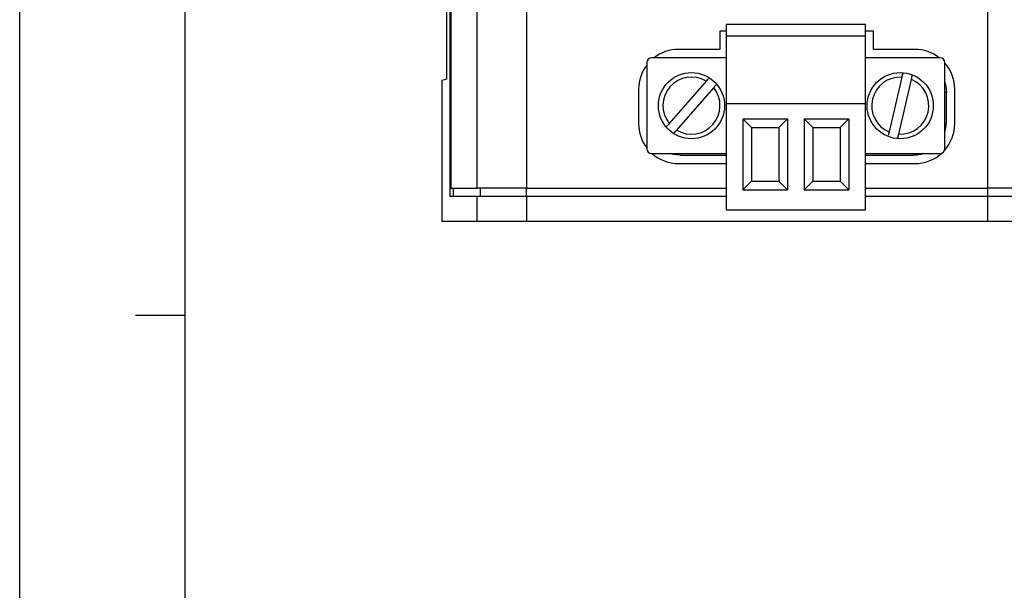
# Model space of a CAD drawing. Header units: millimetres. Extents: x 0 to 297, y 0 to 210.
# Tile 2 of 16: x 0 to 60, y 88 to 123. Entities that reach past the tile are written whole.
import ezdxf

# ---------------------------------------------------------------- set-up
doc = ezdxf.new("R2010")
doc.units = ezdxf.units.MM

msp = doc.modelspace()

# ---------------------------------------------------------------- linework, layer by layer
for p, q in [((25.9973, 161.1653), (25.9973, 112.1653)), ((26.0668, 160.6653), (26.0668, 112.6653)), ((27.6519, 112.6653), (27.6519, 160.6653)), ((30.6233, 160.6653), (30.6233, 112.6653)), ((58.5112, 112.6653), (58.5112, 160.6653)), ((25.789, 154.6653), (25.789, 119.2653)), ((42.7062, 122.1653), (42.3112, 122.1653)), ((42.3112, 122.1653), (42.3112, 121.0653)), ((51.1162, 122.5653), (42.7062, 122.5653)), ((42.7062, 122.5653), (42.7062, 121.8653)), ((51.1162, 121.8653), (51.1162, 122.5653)), ((51.6112, 122.1653), (51.1162, 122.1653)), ((51.6112, 121.0653), (51.6112, 122.1653)), ((51.1162, 121.8653), (42.7062, 121.8653)), ((42.7062, 121.8653), (42.7062, 117.7653)), ((51.1162, 117.7653), (51.1162, 121.8653)), ((42.3112, 121.0653), (39.8112, 121.0653)), ((54.1112, 121.0653), (51.6112, 121.0653)), ((37.9012, 120.2653), (37.9012, 115.0653)), ((42.7062, 120.5653), (38.2012, 120.5653)), ((55.6212, 120.5653), (51.1162, 120.5653)), ((55.9212, 115.0653), (55.9212, 120.2653)), ((25.789, 119.2653), (25.5112, 119.1954)), ((25.5112, 119.1954), (25.5112, 110.6653)), ((41.4932, 119.1429), (39.2572, 116.5823)), ((53.3115, 119.3889), (52.5463, 116.0767)), ((53.1309, 115.9416), (53.8961, 119.2538)), ((37.4112, 118.6653), (37.4112, 116.5653)), ((39.7092, 116.1877), (41.9452, 118.7482)), ((56.0112, 118.4653), (55.9212, 118.4653)), ((56.0112, 116.6653), (56.0112, 118.4653)), ((56.5112, 116.5653), (56.5112, 118.6653)), ((42.7062, 117.7653), (42.7062, 111.3653)), ((51.1162, 117.7653), (42.7062, 117.7653)), ((51.1162, 111.3653), (51.1162, 117.7653)), ((44.2352, 116.3363), (43.7062, 116.8653)), ((43.7062, 116.8653), (46.4112, 116.8653)), ((43.7062, 116.8653), (43.7062, 112.5653)), ((45.8822, 116.3363), (46.4112, 116.8653)), ((46.4112, 116.8653), (46.4112, 112.5653)), ((47.9402, 116.3363), (47.4112, 116.8653)), ((47.4112, 116.8653), (47.4112, 112.5653)), ((47.4112, 116.8653), (50.1162, 116.8653)), ((49.5872, 116.3363), (50.1162, 116.8653)), ((50.1162, 116.8653), (50.1162, 112.5653)), ((55.9819, 116.3242), (56.0112, 116.6653)), ((44.2352, 116.3363), (45.8822, 116.3363)), ((44.2352, 116.3363), (44.2352, 113.0943)), ((45.8822, 116.3363), (45.8822, 113.0943)), ((47.9402, 116.3363), (47.9402, 113.0943)), ((47.9402, 116.3363), (49.5872, 116.3363)), ((49.5872, 116.3363), (49.5872, 113.0943)), ((55.9112, 116.0408), (55.9819, 116.3242)), ((56.0112, 115.099), (56.0112, 115.1653)), ((56.0112, 115.1653), (56.0606, 115.1653)), ((38.2012, 114.7653), (42.7062, 114.7653)), ((39.9112, 114.6653), (39.9112, 114.7653)), ((39.9112, 114.6653), (42.7062, 114.6653)), ((51.1162, 114.7653), (55.6212, 114.7653)), ((51.1162, 114.6653), (54.0112, 114.6653)), ((39.8112, 114.1653), (42.7062, 114.1653)), ((51.1162, 114.1653), (54.1112, 114.1653)), ((44.2352, 113.0943), (43.7062, 112.5653)), ((44.2352, 113.0943), (45.8822, 113.0943)), ((45.8822, 113.0943), (46.4112, 112.5653)), ((47.9402, 113.0943), (47.4112, 112.5653)), ((47.9402, 113.0943), (49.5872, 113.0943)), ((49.5872, 113.0943), (50.1162, 112.5653)), ((26.0668, 112.6653), (27.6519, 112.6653)), ((26.1992, 112.6653), (26.1992, 112.1653)), ((30.6233, 112.6653), (27.6519, 112.6653)), ((27.85, 112.1653), (27.85, 112.6653)), ((30.6233, 112.6653), (42.7062, 112.6653)), ((30.6233, 112.1653), (30.6233, 112.6653)), ((43.7062, 112.5653), (46.4112, 112.5653)), ((47.4112, 112.5653), (50.1162, 112.5653)), ((51.1162, 112.6653), (58.5112, 112.6653)), ((60.5112, 112.6653), (58.5112, 112.6653)), ((58.5112, 112.1653), (58.5112, 112.6653)), ((27.6519, 112.1653), (25.9973, 112.1653)), ((27.6519, 110.6653), (27.6519, 112.1653)), ((30.6233, 112.1653), (27.6519, 112.1653)), ((30.6233, 112.1653), (30.6233, 110.6653)), ((42.7062, 112.1653), (30.6233, 112.1653)), ((58.5112, 112.1653), (51.1162, 112.1653)), ((58.5112, 110.6653), (58.5112, 112.1653)), ((60.5112, 112.1653), (58.5112, 112.1653)), ((42.7062, 111.3653), (51.1162, 111.3653)), ((27.6519, 110.6653), (25.5112, 110.6653)), ((30.6233, 110.6653), (27.6519, 110.6653)), ((58.5112, 110.6653), (30.6233, 110.6653)), ((60.5112, 110.6653), (58.5112, 110.6653))]:
    msp.add_line(p, q)
at = {"color": 4}
msp.add_line((7, 105), (10, 105), dxfattribs=at)
at = {"color": 6}
msp.add_lwpolyline([(0, 210), (297, 210), (297, 0), (0, 0)], close=True, dxfattribs=at)
at = {"color": 4}
msp.add_lwpolyline([(10, 200), (287, 200), (287, 10), (10, 10)], close=True, dxfattribs=at)
at = {"flags": 128}
for points in [[(55.9212, 119.0585), (55.9728, 118.8555), (56.0112, 118.4653)], [(39.9112, 114.6653), (39.521, 114.7037), (39.2867, 114.7653)]]:
    msp.add_lwpolyline(points, dxfattribs=at)
for centre in [(40.6012, 117.6653), (53.2212, 117.6653)]:
    msp.add_circle(centre, 2)
for centre, radius, start, end in [((39.8112, 118.6653), 2.4, 90, 127.658462), ((54.1112, 118.6653), 2.4, 52.341538, 90), ((38.2012, 120.2653), 0.3, 90, 180), ((55.6212, 120.2653), 0.3, 0, 90), ((54.1112, 118.6653), 2.4, 0, 41.047392), ((39.8112, 118.6653), 2.4, 142.734037, 180), ((40.6012, 117.6653), 1.726, 58.880725, 218.861488), ((53.2212, 117.6653), 1.726, 87.00086, 246.981623), ((53.2212, 117.6653), 1.726, 267.00086, 66.981623), ((40.6012, 117.6653), 1.726, 238.880725, 38.861488), ((39.8112, 116.5653), 2.4, 180, 217.265963), ((54.1112, 116.5653), 2.4, 318.420896, 0), ((38.2012, 115.0653), 0.3, 180, 270), ((55.6212, 115.0653), 0.3, 270, 0), ((39.8112, 116.5653), 2.4, 228.590378, 270), ((54.1112, 116.5653), 2.4, 270, 311.959806)]:
    msp.add_arc(centre, radius, start, end)
for points, knots in [([(53.3658, 119.6238), (53.3604, 119.6003), (53.3467, 119.5413), (53.3269, 119.4555), (53.3141, 119.4002), (53.3115, 119.3889)], [0, 0, 0, 0, 0.3444068, 0.8660143, 1, 1, 1, 1]), ([(41.6497, 119.3221), (41.6345, 119.3047), (41.5953, 119.2598), (41.5382, 119.1944), (41.5009, 119.1516), (41.4932, 119.1429)], [0, 0, 0, 0, 0.3345863, 0.8640052, 1, 1, 1, 1]), ([(53.8961, 119.2538), (53.9019, 119.279), (53.9181, 119.3489), (53.9395, 119.4418), (53.9512, 119.4922), (53.9552, 119.5095)], [0, 0, 0, 0, 0.2694914, 0.749091, 1, 1, 1, 1]), ([(41.9452, 118.7482), (41.9621, 118.7676), (42.0093, 118.8216), (42.0668, 118.8875), (42.0967, 118.9218), (42.1041, 118.9302)], [0, 0, 0, 0, 0.29745, 0.8268112, 1, 1, 1, 1]), ([(39.2572, 116.5823), (39.2555, 116.5803), (39.2234, 116.5435), (39.1661, 116.4779), (39.1209, 116.4262), (39.1012, 116.4037)], [0, 0, 0, 0, 0.0312648, 0.5767678, 1, 1, 1, 1]), ([(39.5477, 116.0028), (39.5523, 116.008), (39.5782, 116.0377), (39.6359, 116.1037), (39.6873, 116.1626), (39.7092, 116.1877)], [0, 0, 0, 0, 0.1106999, 0.6208103, 1, 1, 1, 1]), ([(52.5463, 116.0767), (52.5457, 116.0741), (52.5347, 116.0265), (52.5157, 115.9441), (52.5007, 115.8792), (52.4944, 115.8521)], [0, 0, 0, 0, 0.0322524, 0.5948403, 1, 1, 1, 1]), ([(53.0718, 115.6858), (53.0746, 115.6979), (53.0846, 115.7411), (53.1058, 115.8328), (53.1234, 115.9091), (53.1309, 115.9416)], [0, 0, 0, 0, 0.1825465, 0.6514374, 1, 1, 1, 1]), ([(54.6357, 114.7653), (54.5715, 114.7463), (54.3688, 114.6865), (54.158, 114.6655), (54.0141, 114.6653), (54.0112, 114.6653)], [0, 0, 0, 0, 0.31231662, 0.98609639, 1, 1, 1, 1])]:
    msp.add_open_spline(points, degree=3, knots=knots)

doc.saveas('drawing.dxf')
